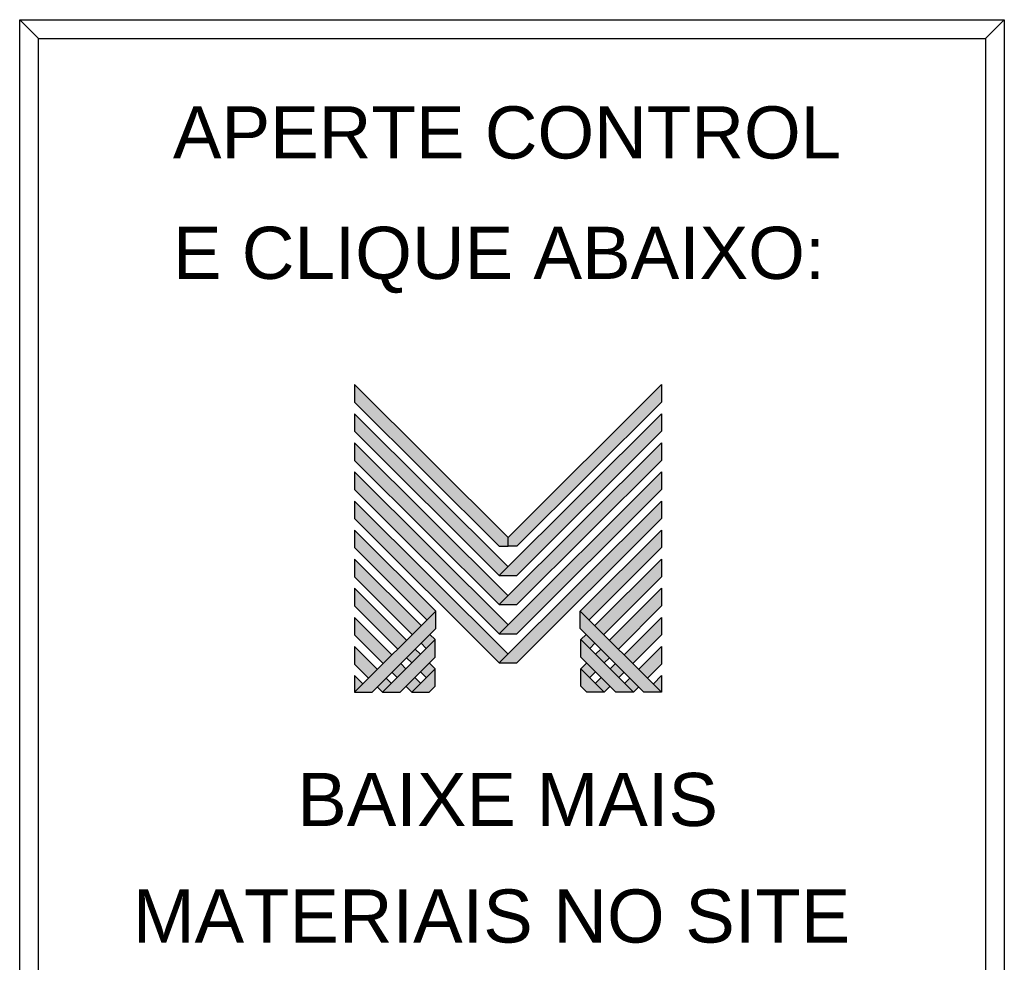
# Model space of a CAD drawing. Header units: millimetres. Extents: x 18098 to 54149, y 8095 to 18524.
# Tile 17 of 17: x 48682 to 54149, y 13289 to 18524. Entities that reach past the tile are written whole.
import ezdxf

# ---------------------------------------------------------------- set-up
doc = ezdxf.new("R2010")
doc.units = ezdxf.units.MM
for name, color, linetype in [('BUCHA DE PASSAGEM', 20, 'Continuous'), ('logo01', 10, 'Continuous'), ('logo02', 250, 'Continuous')]:
    doc.layers.add(name, color=color, linetype=linetype)
doc.styles.get("Standard").update_dxf_attribs({"font": 'arial.ttf'})

# ---------------------------------------------------------------- blocks, each defined once
blk = doc.blocks.new('MESH')
at = {"layer": 'logo01'}
h = blk.add_hatch(color=256, dxfattribs=at)
h.dxf.hatch_style = 1
h.paths.add_polyline_path([(30046, 14087), (30046, 13835), (32119, 11769), (32248, 11769), (32248, 11893)])
h.paths.add_polyline_path([(30046, 13670), (30046, 13418), (32121, 11349), (32248, 11475)])
h.paths.add_polyline_path([(30046, 13253), (30046, 13001), (32121, 10932), (32248, 11058)])
h.paths.add_polyline_path([(30046, 12835), (30046, 12583), (32121, 10515), (32248, 10641)])
h.paths.add_polyline_path([(30046, 12418), (30046, 12166), (32121, 10097), (32248, 10223)])
h.paths.add_polyline_path([(30046, 12001), (30046, 11749), (31084, 10714), (31211, 10840)])
h.paths.add_polyline_path([(30046, 11583), (30046, 11331), (30875, 10505), (31001, 10631)])
h.paths.add_polyline_path([(30046, 11166), (30046, 10914), (30666, 10296), (30792, 10422)])
h.paths.add_polyline_path([(30046, 10749), (30046, 10497), (30456, 10088), (30583, 10214)])
h.paths.add_polyline_path([(30046, 10331), (30046, 10079), (30247, 9879), (30373, 10005)])
h.paths.add_polyline_path([(30164, 9796), (30046, 9914), (30046, 9679)])
h.paths.add_polyline_path([(30574, 9805), (30500, 9879), (30373, 9753), (30448, 9679)])
h.paths.add_polyline_path([(30784, 10013), (30709, 10088), (30583, 9962), (30657, 9887)])
h.paths.add_polyline_path([(30993, 9805), (30910, 9887), (30784, 9761), (30867, 9679)])
h.paths.add_polyline_path([(30993, 10222), (30918, 10296), (30792, 10170), (30867, 10096)])
h.paths.add_polyline_path([(31119, 10096), (30993, 9970), (31076, 9887), (31202, 10013)])
h.paths.add_polyline_path([(31202, 10431), (31128, 10505), (31001, 10379), (31076, 10305)], flags=17)
h.paths.add_polyline_path([(33284, 10840), (33284, 10588), (34196, 9679), (34449, 9679)])
h.paths.add_polyline_path([(33293, 10431), (33293, 10179), (33794, 9679), (34047, 9679)])
h.paths.add_polyline_path([(33293, 10013), (33293, 9761), (33376, 9679), (33628, 9679)], flags=17)
at = {"layer": 'logo02'}
h = blk.add_hatch(color=256, dxfattribs=at)
h.dxf.hatch_style = 1
h.paths.add_polyline_path([(34449, 13835), (34449, 14087), (32248, 11893), (32248, 11769), (32376, 11769)])
h.paths.add_polyline_path([(34449, 13418), (34449, 13670), (32121, 11349), (32374, 11349)])
h.paths.add_polyline_path([(34449, 13001), (34449, 13253), (32121, 10932), (32374, 10932)])
h.paths.add_polyline_path([(34449, 12583), (34449, 12835), (32121, 10515), (32374, 10515)])
h.paths.add_polyline_path([(34449, 12166), (34449, 12418), (32121, 10097), (32374, 10097)])
h.paths.add_polyline_path([(34449, 11749), (34449, 12001), (33284, 10840), (33411, 10714)], flags=17)
h.paths.add_polyline_path([(34449, 11331), (34449, 11583), (33494, 10631), (33620, 10505)], flags=17)
h.paths.add_polyline_path([(34449, 10914), (34449, 11166), (33703, 10422), (33829, 10296)], flags=17)
h.paths.add_polyline_path([(34449, 10497), (34449, 10749), (33912, 10214), (34039, 10088)])
h.paths.add_polyline_path([(34449, 10331), (34122, 10005), (34248, 9879), (34449, 10079)])
h.paths.add_polyline_path([(33577, 10296), (33502, 10222), (33628, 10096), (33703, 10170)])
h.paths.add_polyline_path([(33367, 10505), (33293, 10431), (33419, 10305), (33494, 10379)], flags=17)
h.paths.add_polyline_path([(33376, 10096), (33293, 10013), (33419, 9887), (33502, 9970)])
h.paths.add_polyline_path([(33786, 10088), (33711, 10013), (33838, 9887), (33912, 9962)])
h.paths.add_polyline_path([(33585, 9887), (33502, 9805), (33628, 9679), (33711, 9761)])
h.paths.add_polyline_path([(33995, 9879), (33921, 9805), (34047, 9679), (34122, 9753)])
h.paths.add_polyline_path([(34449, 9914), (34331, 9796), (34449, 9679)])
h.paths.add_polyline_path([(31202, 10013), (30867, 9679), (31119, 9679), (31202, 9761)], flags=17)
h.paths.add_polyline_path([(31202, 10179), (31202, 10431), (30448, 9679), (30701, 9679)])
h.paths.add_polyline_path([(31211, 10588), (31211, 10840), (30046, 9679), (30299, 9679)])
at = {"layer": 'logo01'}
for p, q in [((30046, 14087), (30046, 13835)), ((30046, 14087), (32248, 11893)), ((30046, 13835), (32119, 11769)), ((30046, 13670), (30046, 13418)), ((30046, 13670), (32248, 11475)), ((30046, 13418), (32121, 11349)), ((30046, 13253), (30046, 13001)), ((30046, 13253), (32248, 11058)), ((30046, 13001), (32121, 10932)), ((30046, 12835), (30046, 12583)), ((30046, 12835), (32248, 10641)), ((30046, 12583), (32121, 10515)), ((30046, 12418), (30046, 12166)), ((30046, 12418), (32248, 10223)), ((30046, 12166), (32121, 10097)), ((30046, 12001), (30046, 11749)), ((30046, 12001), (31211, 10840)), ((30046, 11749), (31084, 10714)), ((32119, 11769), (32248, 11769)), ((30046, 11583), (30046, 11331)), ((30046, 11583), (31001, 10631)), ((30046, 11331), (30875, 10505)), ((30046, 11166), (30046, 10914)), ((30046, 11166), (30792, 10422)), ((30046, 10914), (30666, 10296)), ((30046, 10749), (30046, 10497)), ((30046, 10749), (30583, 10214)), ((33284, 10840), (34449, 9679)), ((33284, 10588), (33284, 10840)), ((33284, 10588), (34196, 9679)), ((30046, 10497), (30456, 10088)), ((31128, 10505), (31202, 10431)), ((30046, 10331), (30046, 10079)), ((30046, 10331), (30373, 10005)), ((31001, 10379), (31076, 10305)), ((33293, 10431), (34047, 9679)), ((33293, 10179), (33293, 10431)), ((30792, 10170), (30867, 10096)), ((30918, 10296), (30993, 10222)), ((33293, 10179), (33794, 9679)), ((30046, 10079), (30247, 9879)), ((30709, 10088), (30784, 10013)), ((31119, 10096), (31202, 10013)), ((30046, 9914), (30046, 9679)), ((30046, 9914), (30164, 9796)), ((30583, 9962), (30657, 9887)), ((30910, 9887), (30993, 9805)), ((30993, 9970), (31076, 9887)), ((33293, 10013), (33628, 9679)), ((33293, 9761), (33293, 10013)), ((30373, 9753), (30448, 9679)), ((30500, 9879), (30574, 9805)), ((30784, 9761), (30867, 9679)), ((33293, 9761), (33376, 9679)), ((33628, 9679), (33376, 9679)), ((34047, 9679), (33794, 9679)), ((34449, 9679), (34196, 9679))]:
    blk.add_line(p, q, dxfattribs=at)
at = {"layer": 'logo02'}
for p, q in [((34449, 14087), (32248, 11893)), ((34449, 14087), (34449, 13835)), ((34449, 13835), (32376, 11769)), ((34449, 13670), (32121, 11349)), ((34449, 13670), (34449, 13418)), ((34449, 13418), (32374, 11349)), ((34449, 13253), (32121, 10932)), ((34449, 13253), (34449, 13001)), ((34449, 13001), (32374, 10932)), ((34449, 12835), (32121, 10515)), ((34449, 12835), (34449, 12583)), ((34449, 12583), (32374, 10515)), ((34449, 12418), (32121, 10097)), ((34449, 12418), (34449, 12166)), ((34449, 12166), (32374, 10097)), ((34449, 12001), (33284, 10840)), ((34449, 12001), (34449, 11749)), ((32248, 11769), (32248, 11893)), ((32376, 11769), (32248, 11769)), ((34449, 11749), (33411, 10714)), ((34449, 11583), (33494, 10631)), ((34449, 11583), (34449, 11331)), ((32121, 11349), (32374, 11349)), ((34449, 11331), (33620, 10505)), ((34449, 11166), (33703, 10422)), ((34449, 11166), (34449, 10914)), ((32121, 10932), (32374, 10932)), ((34449, 10914), (33829, 10296)), ((31211, 10840), (30046, 9679)), ((31211, 10588), (31211, 10840)), ((34449, 10749), (33912, 10214)), ((34449, 10749), (34449, 10497)), ((31211, 10588), (30299, 9679)), ((32121, 10515), (32374, 10515)), ((33367, 10505), (33293, 10431)), ((34449, 10497), (34039, 10088)), ((31202, 10431), (30448, 9679)), ((31202, 10179), (31202, 10431)), ((33494, 10379), (33419, 10305)), ((34449, 10331), (34122, 10005)), ((34449, 10331), (34449, 10079)), ((31202, 10179), (30701, 9679)), ((33577, 10296), (33502, 10222)), ((33703, 10170), (33628, 10096)), ((32121, 10097), (32374, 10097)), ((33376, 10096), (33293, 10013)), ((33786, 10088), (33711, 10013)), ((34449, 10079), (34248, 9879)), ((31202, 10013), (30867, 9679)), ((31202, 9761), (31202, 10013)), ((33502, 9970), (33419, 9887)), ((33585, 9887), (33502, 9805)), ((33912, 9962), (33838, 9887)), ((34449, 9914), (34331, 9796)), ((34449, 9914), (34449, 9679)), ((31202, 9761), (31119, 9679)), ((33711, 9761), (33628, 9679)), ((33995, 9879), (33921, 9805)), ((34122, 9753), (34047, 9679)), ((30046, 9679), (30299, 9679)), ((30448, 9679), (30701, 9679)), ((30867, 9679), (31119, 9679))]:
    blk.add_line(p, q, dxfattribs=at)

msp = doc.modelspace()

# ---------------------------------------------------------------- linework, layer by layer
at = {"layer": 'BUCHA DE PASSAGEM'}
for p, q in [((48786.9, 18419), (48682.3, 18523.6)), ((54044.5, 18419), (54149.1, 18523.6))]:
    msp.add_line(p, q, dxfattribs=at)
for points in [[(48682.3, 18523.6), (54149.1, 18523.6), (54149.1, 8095.3), (48682.3, 8095.3)], [(48786.9, 18419), (54044.5, 18419), (54044.5, 8199.9), (48786.9, 8199.9)]]:
    msp.add_lwpolyline(points, close=True, dxfattribs=at)

# ---------------------------------------------------------------- block references
at = {"xscale": 0.3873282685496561, "yscale": 0.3873282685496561, "zscale": 0.3873282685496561}
msp.add_blockref('MESH', (38903.2, 11040.8), dxfattribs=at)

# ---------------------------------------------------------------- texts
at = {"layer": 'BUCHA DE PASSAGEM'}
for s, height, p in [('APERTE CONTROL', 289.769, (49532.9, 17752.8)), ('E CLIQUE ABAIXO:', 289.769, (49532.9, 17084)), ('BAIXE MAIS', 294.99, (50223.7, 14045.7)), ('MATERIAIS NO SITE', 294.987, (49310.2, 13398.3))]:
    msp.add_text(s, height=height, dxfattribs=at).set_placement(p)

doc.saveas('drawing.dxf')
